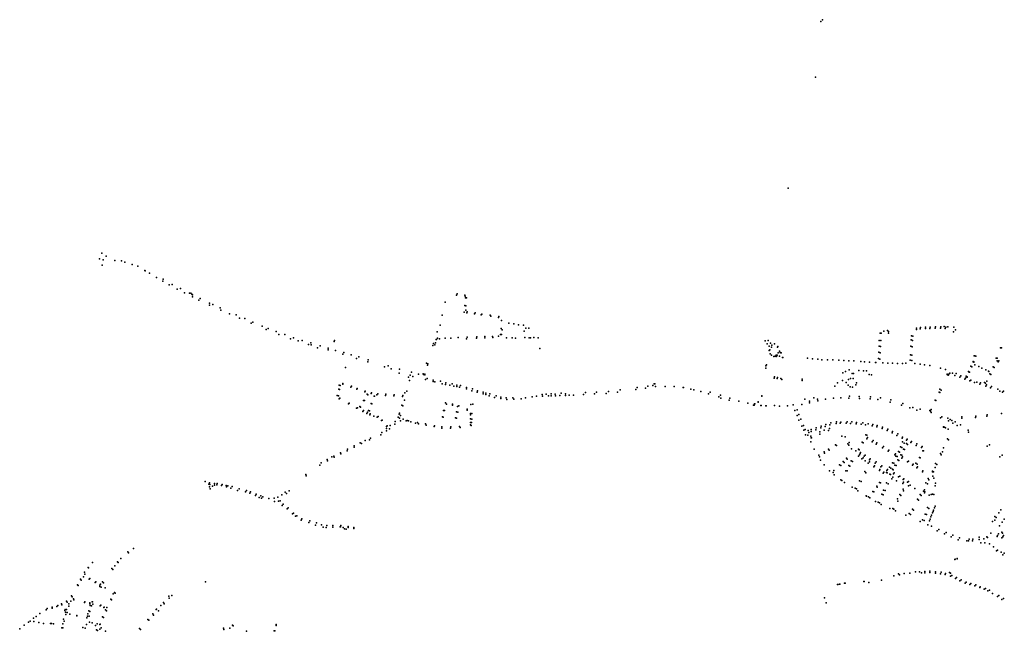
# Model space of a CAD drawing. Extents: x 182095 to 189837, y 316363 to 321755.
# Tile 2 of 3: x 182166 to 185966, y 319395 to 321755. Entities that reach past the tile are written whole.
import ezdxf

# ---------------------------------------------------------------- set-up
doc = ezdxf.new("R2010")
doc.units = 0

msp = doc.modelspace()

# ---------------------------------------------------------------- linework, layer by layer
at = {"layer": 'O466_KOLKEN_96_VIEW', "color": 1}
for p in [(185258.151, 321747.403), (185263.941, 321754.93), (185237.502, 321532.93), (185131.841, 321105.182), (182482.879, 320853.853), (182474.282, 320831.84), (182488.375, 320828.406), (182500.098, 320842.18), (182533.598, 320825.933), (182558.596, 320824.191), (182572.063, 320819.389), (182599.666, 320810.73), (182484.078, 320808.256), (182621.723, 320804.098), (182648.583, 320787.539), (182650.713, 320786.343), (182667.515, 320777.031), (182694.315, 320760.782), (182718.542, 320745.635), (182719.342, 320753.669), (182742.785, 320731.396), (182754.654, 320733.721), (182774.1, 320715.119), (182786.49, 320717.315), (182802.568, 320700.863), (182821.312, 320699.539), (182826.963, 320699.597), (183853.895, 320696.767), (182830.392, 320696.168), (182833.252, 320693.543), (182833.399, 320685.732), (182857.084, 320673.141), (182862.579, 320678.662), (182899.002, 320661.485), (183807.924, 320664.561), (183852.168, 320691.729), (183883.863, 320691.65), (183885.231, 320687.583), (183886.586, 320681.754), (183890.931, 320681.213), (182898.25, 320653.1), (182911.13, 320655.47), (182939.915, 320643.24), (182941.963, 320633.868), (183881.586, 320627.076), (183884.142, 320652.415), (183887.379, 320634.025), (183888.458, 320650.884), (183892.244, 320623.927), (183892.346, 320628.2), (183923.769, 320623.288), (182975.053, 320619.399), (183001.048, 320615.794), (183013.881, 320602.847), (183034.305, 320601.399), (183059.333, 320583.439), (183065.128, 320587.94), (183796.151, 320615.08), (183921.563, 320619.529), (183947.297, 320616.073), (183949.159, 320619.22), (183981.528, 320614.767), (183984.744, 320610.594), (184013.474, 320606.492), (184014.678, 320609.45), (184025.859, 320594.659), (184054.222, 320584.594), (183102.377, 320572.547), (183116.563, 320559.369), (183125.37, 320564.032), (183155.868, 320552.449), (183777.247, 320550.84), (183788.308, 320576.356), (184023.64, 320563.347), (184028.079, 320558.81), (184073.121, 320581.312), (184090.889, 320577.646), (184110.01, 320576.328), (184112.549, 320553.478), (184119.412, 320565.274), (184130.518, 320564.673), (185486.403, 320545.879), (185490.282, 320544.807), (185500.979, 320552.934), (185514.909, 320556.372), (185518.747, 320552.297), (185518.911, 320545.709), (185626.633, 320564.549), (185627.436, 320559.487), (185640.935, 320562.074), (185642.036, 320566.676), (185661.832, 320563.77), (185662.401, 320568.86), (185678.734, 320564.023), (185679.422, 320569.034), (185699.237, 320564.994), (185701.091, 320569.349), (185719.959, 320564.395), (185720.941, 320569.334), (185733.753, 320570.969), (185738.08, 320563.78), (185740.961, 320568.154), (185748.54, 320570.076), (185769.407, 320550.986), (185771.181, 320568.507), (185777.92, 320557.772), (183166.621, 320540.286), (183189.521, 320540.358), (183210.6, 320524.175), (183223.17, 320527.34), (183240.899, 320516.257), (183256.005, 320517.56), (183288.997, 320508.173), (183379.932, 320512.799), (183381.548, 320516.678), (183771.317, 320507.788), (183772.785, 320521.44), (183774.106, 320521.542), (183778.074, 320525.74), (183786.225, 320523.335), (183807.524, 320526.067), (183830.471, 320526.66), (183858.841, 320528.45), (183890.563, 320524.218), (183892.458, 320529.772), (183929.057, 320526.006), (183930.648, 320531.154), (183961.035, 320527.114), (183961.111, 320532.194), (183990.648, 320533.03), (183991.884, 320528.176), (184013.261, 320534.158), (184022.059, 320540.103), (184025.708, 320540.289), (184044.894, 320527.182), (184067.232, 320527.029), (184079.354, 320526.189), (184115.145, 320528.449), (184132.896, 320527.984), (184137.996, 320527.448), (184149.73, 320528.994), (184166.474, 320526.808), (185043.379, 320515.61), (185054.842, 320517.699), (185063.289, 320507.49), (185482.828, 320517.344), (185489, 320517.433), (185606.696, 320519.259), (185607.53, 320535.046), (185612.284, 320517.342), (185612.983, 320533.739), (183280.807, 320501.994), (183290.366, 320500.336), (183315.01, 320488.673), (183325.499, 320496.709), (183356.104, 320480.505), (183356.898, 320487.93), (183385.284, 320478.518), (183416.589, 320470.753), (183760.33, 320498.436), (183762.949, 320505.832), (183768.013, 320500.502), (184172.875, 320486.813), (185050.815, 320504.009), (185057.917, 320495.556), (185058.18, 320478.482), (185061.228, 320481.165), (185067.618, 320491.959), (185069.305, 320499.7), (185079.518, 320504.428), (185090.201, 320491.706), (185092.023, 320493.533), (185093.595, 320469.359), (185098.727, 320476.511), (185101.211, 320470.353), (185104.178, 320469.235), (185104.644, 320469.907), (185481.828, 320472.365), (185483.017, 320495.462), (185486.49, 320470.171), (185487.944, 320493.82), (185605.435, 320494.941), (185611.034, 320492.548), (185951.321, 320489.184), (185954.988, 320488.41), (183413.098, 320463.95), (183445.251, 320462.31), (183466.346, 320447.315), (183474.718, 320454.589), (183509.007, 320434.666), (183510.266, 320442.233), (185062.982, 320466.05), (185068.104, 320460.443), (185075.934, 320455.354), (185081.72, 320457.314), (185084.924, 320455.588), (185085.219, 320460.948), (185088.297, 320458.446), (185089.235, 320460.196), (185098.11, 320456.896), (185098.772, 320456.664), (185109.375, 320451.595), (185110.794, 320451.038), (185205.854, 320448.379), (185225.889, 320447.031), (185246.297, 320445.519), (185262.045, 320443.185), (185283.594, 320441.939), (185304.161, 320442.06), (185326.82, 320440.953), (185346.879, 320439.772), (185365.983, 320439.009), (185385.758, 320438.144), (185411.792, 320436.129), (185426.158, 320434.769), (185446.289, 320433.475), (185469.28, 320432.338), (185469.714, 320432.135), (185480.526, 320447.066), (185485.583, 320444.762), (185497.362, 320431.072), (185602.701, 320441.803), (185603.977, 320462.115), (185608.637, 320439.875), (185609.007, 320460.182), (185845.735, 320435.145), (185845.919, 320435.947), (185848.762, 320434.128), (185848.852, 320434.881), (185850.244, 320457.951), (185852.94, 320457.5), (185856.7, 320456.395), (185934.423, 320448.957), (185938.213, 320448.688), (185938.701, 320438.998), (185942.218, 320434.971), (185945.313, 320438.379), (183424, 320412.736), (183574.339, 320415.911), (183588.023, 320419.322), (183599.634, 320407.835), (183631.493, 320406.865), (183678.207, 320394.48), (183736.319, 320429.862), (183740.458, 320422.45), (183741.527, 320427.099), (185045.459, 320410.916), (185046.028, 320419.496), (185048.018, 320422.714), (185342.293, 320392.31), (185352.838, 320397.54), (185367.297, 320404.168), (185404.763, 320401.03), (185422.179, 320400.564), (185434.71, 320400.718), (185516.5, 320430.244), (185534.889, 320429.683), (185553.476, 320428.958), (185573.225, 320428.405), (185585.786, 320429.375), (185620.636, 320428.766), (185641.123, 320426.07), (185657.644, 320423.629), (185678.375, 320420.059), (185719.903, 320410.664), (185739.375, 320405.814), (185828.253, 320397.035), (185830.545, 320394.47), (185831.462, 320394.833), (185837.473, 320417.672), (185840.758, 320414.948), (185852.695, 320423.7), (185867.275, 320416.82), (185879.585, 320410.586), (185894.732, 320403.615), (185905.241, 320398.594), (185906.566, 320398.037), (185923.665, 320415.445), (185927.419, 320413.578), (183630.067, 320390.762), (183666.567, 320375.867), (183670.322, 320363.044), (183672.527, 320383.924), (183683.65, 320377.819), (183704.799, 320387.154), (183723.775, 320388.79), (183723.789, 320386.154), (183729.346, 320384.932), (183730.164, 320387.434), (183731.98, 320366.796), (183738.094, 320370.411), (183761.351, 320359.115), (183761.492, 320363.609), (183768.161, 320357.924), (183790.304, 320359.615), (183810.442, 320354.437), (185077.751, 320371.828), (185079.132, 320376.473), (185090.026, 320370.134), (185090.38, 320374.185), (185103.837, 320371.145), (185107.567, 320366.81), (185185.804, 320368.011), (185186.361, 320363.071), (185342.187, 320362.64), (185356.111, 320355.371), (185365.204, 320366.308), (185372.036, 320370.668), (185379.208, 320390.254), (185383.076, 320370.157), (185383.821, 320389.701), (185395.161, 320354.435), (185444.505, 320385.726), (185452.925, 320384.633), (185745.415, 320386.507), (185745.518, 320386.826), (185745.84, 320387.603), (185750.041, 320383.792), (185750.203, 320384.327), (185750.384, 320384.832), (185751.455, 320386.821), (185755.556, 320391.484), (185766.698, 320391.174), (185775.439, 320381.811), (185780.874, 320389.371), (185793.85, 320375.616), (185797.927, 320380.76), (185813.35, 320367.484), (185816.188, 320372.096), (185818.86, 320378.968), (185820.027, 320377.04), (185820.444, 320378.242), (185822.795, 320375.88), (185823.267, 320376.939), (185833.336, 320360.965), (185836.765, 320364.394), (185850.864, 320355.082), (185859.855, 320356.562), (185889.933, 320355.502), (185898.15, 320360.147), (185910.673, 320389.147), (185914.55, 320386.392), (183397.028, 320329.302), (183399.344, 320345.316), (183400.344, 320327.616), (183403.016, 320342.962), (183412.781, 320348.745), (183413.175, 320351.352), (183443.993, 320337.512), (183445.991, 320341.217), (183467.63, 320329.632), (183468.395, 320332.572), (183498.428, 320319.014), (183499.199, 320322.155), (183659.687, 320322.077), (183797.01, 320350.488), (183809.832, 320347.878), (183826.325, 320344.611), (183835.094, 320350.038), (183841.914, 320341.449), (183853.41, 320339.233), (183853.653, 320344.808), (183863.444, 320336.769), (183867.549, 320343.132), (183890.204, 320330.077), (183890.422, 320335.328), (183910.891, 320323.131), (183913.109, 320330.171), (183931.249, 320317.402), (183932.21, 320323.094), (183955.113, 320317.629), (184392.2, 320317.174), (184438.711, 320320.039), (184473.371, 320317.472), (184484.069, 320326.585), (184543.989, 320328.242), (184549.333, 320335.175), (184581.282, 320333.449), (184590.774, 320341.269), (184609.942, 320343.958), (184614.758, 320350.551), (184615.97, 320349.974), (184616.788, 320349.935), (184619.656, 320339.472), (184657.305, 320339.556), (184692.433, 320339.5), (184726.035, 320335.523), (184727.984, 320335.354), (184756.832, 320329.911), (184768.202, 320327.179), (184794.336, 320320.175), (184830.981, 320317.682), (185311.494, 320341.495), (185322.079, 320353.995), (185363.611, 320345.024), (185370.74, 320338.284), (185379.609, 320337.175), (185393.588, 320346.105), (185714.399, 320318.385), (185717.495, 320317.031), (185717.551, 320328.84), (185722.849, 320326.148), (185871.062, 320348.247), (185874.376, 320353.181), (185893.524, 320352.924), (185894.304, 320340.376), (185897.735, 320345.456), (185912.27, 320334.218), (185916.696, 320339.158), (185941.029, 320329.974), (185949.243, 320321.794), (185959.588, 320317.964), (185963.462, 320321.899), (183391.518, 320305.221), (183395.881, 320303.056), (183398.549, 320291.725), (183401.465, 320294.725), (183492.744, 320286.052), (183496.633, 320285.351), (183507.432, 320309.813), (183509.36, 320307.244), (183522.696, 320312.345), (183524.181, 320315.297), (183533.531, 320302.186), (183535.176, 320302.102), (183544.236, 320308.048), (183547.573, 320311.554), (183577.536, 320305.414), (183578.567, 320309.465), (183610.173, 320303.632), (183611.556, 320307.791), (183643.472, 320301.371), (183644.823, 320305.198), (183651.659, 320286.934), (183653.017, 320315.104), (183954.417, 320311.183), (183965.122, 320309.073), (183965.167, 320314.546), (183978.483, 320303.146), (183979.996, 320311.434), (183998.623, 320297.722), (184004.735, 320303.963), (184022.738, 320293.122), (184022.863, 320298.608), (184043.336, 320296.064), (184045.899, 320289.868), (184069.718, 320295.332), (184073.023, 320290.608), (184100.954, 320292.444), (184118.301, 320296.507), (184143.896, 320299.629), (184161.187, 320302.4), (184182.849, 320309.358), (184183.872, 320302.505), (184198.095, 320310.11), (184207.321, 320303.941), (184216.69, 320311.375), (184217.429, 320303.673), (184233.232, 320309.91), (184233.389, 320303.023), (184250.71, 320305.527), (184255.84, 320313.918), (184272.442, 320305.538), (184273.072, 320310.903), (184286.243, 320306.223), (184303.88, 320306.346), (184341.656, 320308.451), (184349.489, 320315.929), (184384.809, 320310.886), (184428.998, 320312.046), (184824.27, 320311.482), (184864.436, 320300.091), (184870.927, 320305.805), (184872.643, 320294.926), (184904.052, 320287.363), (184906.483, 320295.016), (184940.905, 320282.995), (185016.067, 320279.691), (185016.438, 320280.729), (185030.689, 320301.856), (185030.722, 320302.291), (185030.764, 320303.193), (185195.792, 320290.937), (185213.812, 320283.495), (185231.327, 320295.85), (185245.065, 320290.277), (185246.208, 320284.998), (185276.119, 320290.22), (185306.708, 320294.459), (185335.456, 320295.443), (185366.32, 320294.365), (185369.066, 320302.432), (185406.361, 320300.762), (185406.839, 320293.086), (185448.058, 320292.567), (185449.822, 320300.031), (185478.59, 320289.969), (185487.94, 320296.052), (185525.209, 320279.655), (185527.832, 320288), (185698.868, 320286.901), (185701.397, 320285.782), (183434.841, 320272.324), (183437.731, 320275.549), (183466.385, 320255.774), (183469.471, 320257.741), (183478.4, 320262.273), (183481.534, 320260.102), (183490.438, 320243.302), (183492.353, 320246.74), (183507.816, 320240.447), (183512.053, 320246.737), (183515.497, 320245.37), (183522.264, 320273.55), (183525.332, 320272.639), (183640.316, 320267.475), (183644.951, 320265.557), (183801.6, 320247.429), (183805.072, 320247.293), (183809.133, 320276.778), (183812.69, 320271.719), (183835.772, 320270.866), (183835.897, 320268.082), (183851.949, 320242.155), (183856.003, 320262.174), (183856.676, 320241.052), (183861.185, 320265.127), (183892.498, 320252.657), (183892.511, 320248.154), (183907.017, 320270.805), (183914.495, 320271.732), (184976.171, 320275.097), (184997.532, 320267.934), (185000.863, 320267.154), (185001.491, 320272.632), (185003.666, 320272.5), (185026.26, 320266.749), (185026.789, 320266.679), (185027.432, 320266.457), (185046.179, 320265.204), (185046.73, 320264.978), (185047.356, 320264.796), (185078.661, 320266.351), (185098.054, 320264.33), (185129.071, 320264.955), (185151.105, 320268.924), (185158.119, 320247.029), (185166.858, 320249.434), (185184.287, 320270.285), (185214.073, 320276.839), (185569.681, 320267.035), (185573.989, 320274.288), (185601.792, 320257.232), (185613.348, 320259.264), (185628.735, 320248.679), (185640.738, 320252.417), (185678.025, 320246.466), (185681.603, 320244.465), (185683.547, 320250.637), (183505.216, 320235.665), (183516.917, 320230.69), (183518.477, 320234.571), (183532.243, 320225.768), (183545.49, 320221.167), (183548.903, 320223.805), (183562.552, 320208.025), (183564.956, 320209.978), (183615.292, 320204.035), (183626.079, 320221.468), (183630.478, 320232.54), (183631.872, 320236.924), (183632.432, 320216.901), (183635.41, 320206.554), (183635.422, 320227.767), (183646.023, 320213.92), (183657.514, 320206.55), (183661.748, 320208.795), (183666.345, 320206.878), (183675.87, 320203.132), (183797.581, 320222.888), (183800.398, 320221.028), (183847.552, 320218.215), (183852.355, 320217.632), (183905.736, 320229.934), (183905.796, 320235.96), (183906.012, 320214.4), (183910.332, 320235.233), (183910.371, 320214.005), (185167.127, 320227.851), (185172.793, 320231.837), (185173.64, 320209.7), (185180.935, 320213.675), (185318.188, 320203.248), (185359.149, 320203.191), (185377.244, 320202.966), (185683.828, 320239.471), (185719.765, 320219.308), (185725.18, 320222.457), (185748.675, 320217.816), (185750.683, 320207.683), (185757.195, 320211.846), (185763.255, 320208.87), (185775.826, 320203.383), (185801.926, 320217.816), (185802.027, 320222.75), (185854.769, 320220.208), (185856.56, 320225.205), (185898.648, 320224.795), (185900.471, 320230.051), (185955.438, 320235.686), (183581.156, 320185.41), (183582.016, 320177.848), (183582.037, 320168.857), (183584.821, 320187.453), (183592.799, 320176.45), (183595.551, 320188.657), (183614.289, 320194.294), (183693.368, 320198.348), (183700.903, 320200.174), (183704.726, 320196.17), (183732.406, 320195.445), (183734.595, 320190.641), (183765.398, 320185.236), (183767.284, 320187.839), (183794.617, 320179.409), (183795.343, 320184.498), (183828.984, 320179.036), (183829.344, 320184.645), (183863.579, 320185.374), (183866.388, 320181.995), (183905.957, 320191.527), (183906.055, 320201.116), (183908.235, 320189.504), (183909.865, 320200.802), (185184.416, 320186.72), (185191.237, 320189.817), (185191.937, 320170.703), (185198.115, 320173.319), (185208.733, 320169.303), (185220.743, 320166.403), (185220.848, 320174.122), (185238.915, 320172.948), (185240.082, 320179.964), (185258.102, 320180.289), (185258.801, 320186.931), (185270.863, 320170.775), (185274.975, 320185.912), (185277.042, 320193.212), (185287.966, 320169.478), (185291.322, 320177.408), (185292.302, 320191.876), (185296.765, 320199.356), (185317.712, 320197.377), (185332.728, 320198.752), (185334.823, 320202.119), (185355.352, 320198.122), (185372.682, 320196.573), (185394.298, 320195.461), (185395.263, 320200.697), (185414.21, 320193.728), (185419.457, 320199.058), (185430.845, 320191.99), (185440.716, 320195.238), (185455.923, 320187.297), (185458.176, 320193), (185474.677, 320184.033), (185475.894, 320188.994), (185494.278, 320177.491), (185496.255, 320182.211), (185513.435, 320169.913), (185516.336, 320175.361), (185535.083, 320165.645), (185730.888, 320184.163), (185731.591, 320183.352), (185734.898, 320182.277), (185739.384, 320180.01), (185749.256, 320175.447), (185767.373, 320198.697), (185784.529, 320188.548), (185796.571, 320191.346), (185826.165, 320171.771), (183498.905, 320131.222), (183516.197, 320134.083), (183519.525, 320140.945), (183559.923, 320153.165), (183563.023, 320161.69), (185199.324, 320153.247), (185207.783, 320151.844), (185211.048, 320162.673), (185218.866, 320126.452), (185219.526, 320147.709), (185220.148, 320141.538), (185221.932, 320141.261), (185253.665, 320164.189), (185254.599, 320155.178), (185339.62, 320148.356), (185351.532, 320145.833), (185431.579, 320153.036), (185435.442, 320138.369), (185435.621, 320152.039), (185438.364, 320143.119), (185460.145, 320131.826), (185533.199, 320160.587), (185551.873, 320150.146), (185554.918, 320157.161), (185571.378, 320140.867), (185572.741, 320144.65), (185588.525, 320132.03), (185590.932, 320135.844), (185608.017, 320127.946), (185747.063, 320137.848), (185750.768, 320134.389), (185827.682, 320163.011), (183430.114, 320091.221), (183430.568, 320097.749), (183456.359, 320110.404), (183456.765, 320105.254), (183480.628, 320122.647), (183485.758, 320120.009), (185232.057, 320097.459), (185287.401, 320097.784), (185290.51, 320093.519), (185315.18, 320114.221), (185318.151, 320111.798), (185361.796, 320118.168), (185365.917, 320113.855), (185367.174, 320123.764), (185376.734, 320098.577), (185393.483, 320091.991), (185402.819, 320097.556), (185406.216, 320095.129), (185417.715, 320124.566), (185421.445, 320122.566), (185456.54, 320125.695), (185471.982, 320116.653), (185474.547, 320122.74), (185496.328, 320102.673), (185499.487, 320108.042), (185518.399, 320090.375), (185520.734, 320094.626), (185558.19, 320089.238), (185565.913, 320106.97), (185570.814, 320103.669), (185573.689, 320125.904), (185577.266, 320097.919), (185579.687, 320120.91), (185581.015, 320096.548), (185588.286, 320119.33), (185592.541, 320116.166), (185605.601, 320123.252), (185625.645, 320112.607), (185628.031, 320117.988), (185646.347, 320104.503), (185648.779, 320108.004), (185651.607, 320091.449), (185654.535, 320090.885), (185731.128, 320102.751), (185900.358, 320109.641), (185908.304, 320114.769), (183352.929, 320058.044), (183353.699, 320052.379), (183370.39, 320067.832), (183377.79, 320071.125), (183379.291, 320066.797), (183403.834, 320084.346), (183405.88, 320079.291), (185250.077, 320074.256), (185252.381, 320068.75), (185257.132, 320055.386), (185270.917, 320087.356), (185272.249, 320082.788), (185343.691, 320050.267), (185357.445, 320063.436), (185359.969, 320059.779), (185375.402, 320052.337), (185403.807, 320070.395), (185406.798, 320075.497), (185409.475, 320081.017), (185410.741, 320085.567), (185416.498, 320060.628), (185421.215, 320064.283), (185425.783, 320071.432), (185428.678, 320052.351), (185428.792, 320074.977), (185445.432, 320056.329), (185448.615, 320060.773), (185542.939, 320075.549), (185546.312, 320079.901), (185547.602, 320070.449), (185552.102, 320069.441), (185554.753, 320056.122), (185558.556, 320053.737), (185561.551, 320086.387), (185566.161, 320076.252), (185570.044, 320075.039), (185570.255, 320063.687), (185572.577, 320067.653), (185596.031, 320051.711), (185638.162, 320066.134), (185640.858, 320064.312), (185719.415, 320081.617), (185722.849, 320076.465), (185728.129, 320088.213), (185949.282, 320068.915), (185957.276, 320074.321), (183324.725, 320036.497), (183329.015, 320045.307), (185271.059, 320037.497), (185291.987, 320014.371), (185308.679, 320016.153), (185330.453, 320037.76), (185335.02, 320034.796), (185347.382, 320046.049), (185354.097, 320014.736), (185359.444, 320013.654), (185366.454, 320034.65), (185370.083, 320032.556), (185380.714, 320049.959), (185441.273, 320043.401), (185445.476, 320048.796), (185462.155, 320030.282), (185464.73, 320033.434), (185467.505, 320043.654), (185471.18, 320049.599), (185483.878, 320015.503), (185486.026, 320019.13), (185490.152, 320029.569), (185492.77, 320033.916), (185512.514, 320016.049), (185515.419, 320019.644), (185522.828, 320028.068), (185528.165, 320024.572), (185534.678, 320045.618), (185534.875, 320020.122), (185537.621, 320018.401), (185539.161, 320044.013), (185544.012, 320036.755), (185548.341, 320035.003), (185593.059, 320048.411), (185611.775, 320036.136), (185614.313, 320039.824), (185624.898, 320043.581), (185628.368, 320025.929), (185630.07, 320039.512), (185630.95, 320029.87), (185651.568, 320014.844), (185689.027, 320012.47), (185699.625, 320027.647), (185700.383, 320041.935), (185705.12, 320039.218), (183269.829, 319999.479), (183271.921, 319994.484), (185305.234, 320007.481), (185309.53, 319998.215), (185334.59, 319980.173), (185339.4, 319977.362), (185407.384, 319976.256), (185428.136, 320011.407), (185431.377, 320006.153), (185498.462, 320005.802), (185500.67, 320009.297), (185511.261, 320007.788), (185514.591, 320006.044), (185524.325, 320001.241), (185527.396, 319999.979), (185532.212, 319983.138), (185535.328, 319989.819), (185538.675, 320002.738), (185540.766, 320006.776), (185550.473, 319975.33), (185557.901, 319991.52), (185562.714, 319993.703), (185575.413, 319980.782), (185578.565, 319983.413), (185649.885, 320010.534), (185672.341, 319984.806), (185675.424, 319979.314), (185688.545, 320009.942), (185689.792, 319994.141), (185693.25, 320011.002), (185694.331, 319986.195), (182881.131, 319973.627), (182896.264, 319963.165), (182897.578, 319962.958), (182898.409, 319962.612), (182898.771, 319968.345), (182898.979, 319953.121), (182899.25, 319962.121), (182900.138, 319961.436), (182901.256, 319945.017), (182910.503, 319955.279), (182917.374, 319965.05), (182917.782, 319958.68), (182926.529, 319959.782), (182927.986, 319965.798), (182945.163, 319957.622), (182948.004, 319961.477), (182962.641, 319958.161), (182964.28, 319952.44), (182968.791, 319956.212), (182980.556, 319947.967), (182986.392, 319953.522), (183007.055, 319938.602), (183013.048, 319945.272), (183041.212, 319937.799), (183205.715, 319937.736), (185349.936, 319968.745), (185378.753, 319950.673), (185390.215, 319947.345), (185395.047, 319944.697), (185400.788, 319937.043), (185413.494, 319973.311), (185473.449, 319955.496), (185475.548, 319951.815), (185484.807, 319969.058), (185487.795, 319968.412), (185500.313, 319939.895), (185506.035, 319938.686), (185511.495, 319968.294), (185517.191, 319964.158), (185574.5, 319965.749), (185575.983, 319944.028), (185576.742, 319937.156), (185577.36, 319970.86), (185592.831, 319970.202), (185595.926, 319972.614), (185596.138, 319956.78), (185603.202, 319958.546), (185620.251, 319946.519), (185658.565, 319941.207), (185663.83, 319968.158), (185669.545, 319964.544), (185699.805, 319956.711), (185700.845, 319966.634), (183037.691, 319933.348), (183054.197, 319928.215), (183056.923, 319933.162), (183076.385, 319919.245), (183079.065, 319924.243), (183090.81, 319911.724), (183096.474, 319917.37), (183099.809, 319908.265), (183104.53, 319913.483), (183126.94, 319907.048), (183148.521, 319908.611), (183162.181, 319912.797), (183177.939, 319921.159), (183190.787, 319931.978), (183195.192, 319926.684), (185433.497, 319917.84), (185434.477, 319916.792), (185442.39, 319913.969), (185447.238, 319910.391), (185458.989, 319934.942), (185462.69, 319933.53), (185494.012, 319923.777), (185498.525, 319921.309), (185553.849, 319905.702), (185563.315, 319923.523), (185567.192, 319919.282), (185630.461, 319904.804), (185635.366, 319901.337), (185641.241, 319923.19), (185645.643, 319919.665), (185654.329, 319935.536), (185657.671, 319929.153), (185659.819, 319933.121), (185676.416, 319920.602), (185683.668, 319923.33), (185688.317, 319924.803), (185694.227, 319922.325), (183148.957, 319895.596), (183164.393, 319896.589), (183171.195, 319898.028), (183179.132, 319880.888), (183183.348, 319886.034), (183198.024, 319867.756), (183201.903, 319871.338), (185468.796, 319895.83), (185479.537, 319892.973), (185484.274, 319890.271), (185490.507, 319884.484), (185524.311, 319869.115), (185535.579, 319869.11), (185539.971, 319865.856), (185555.726, 319897.815), (185611.144, 319866.215), (185615.61, 319863.066), (185670.242, 319872.946), (185675.333, 319869.19), (185693.243, 319862.999), (185697.041, 319871.553), (185698.961, 319877.471), (185953.223, 319864.142), (183219.391, 319848.715), (183222.725, 319850.61), (183230.672, 319839.288), (183235.358, 319841.051), (183252.203, 319824.06), (183255.073, 319829.329), (185546.177, 319859.987), (185586.009, 319842.797), (185599.012, 319850.142), (185603.898, 319845.569), (185650.391, 319824.672), (185660.243, 319847.522), (185666.422, 319846.405), (185679.434, 319827.704), (185682.325, 319836.857), (185684.947, 319843.774), (185689.341, 319852.526), (185691.963, 319857.401), (185929.193, 319824.217), (185929.282, 319837.765), (185935.088, 319833.739), (185944.635, 319852.631), (185965.42, 319828.168), (183281.455, 319815.476), (183286.259, 319821.012), (183307.828, 319804.214), (183310.91, 319813.098), (183331.083, 319805.464), (183337.512, 319797.409), (183348.853, 319795.4), (183350.75, 319803.695), (183374.718, 319796.296), (183374.802, 319803.92), (183403.08, 319798.241), (183403.599, 319798.244), (183404.772, 319803.92), (183414.535, 319795.128), (183419.713, 319789.871), (183426.223, 319788.853), (183433.071, 319795.747), (183433.084, 319799.441), (183455.831, 319792.073), (183456.167, 319795.059), (185640.877, 319818.574), (185656.193, 319822.094), (185670.627, 319806.106), (185677.548, 319821.675), (185685.353, 319800.332), (185713.533, 319787.443), (185921.068, 319818.505), (185947.624, 319802.14), (185957.539, 319816.33), (185707.548, 319783.256), (185735.418, 319770.942), (185741.678, 319776.139), (185760.417, 319760.19), (185767.552, 319765.664), (185787.924, 319748.266), (185793.456, 319755.195), (185830.022, 319750.408), (185844.849, 319750.888), (185868.864, 319757.908), (185869.302, 319749.31), (185887.533, 319751.773), (185899.136, 319760.225), (185901.489, 319756.917), (185913.743, 319774.258), (185938.347, 319760.865), (185939.965, 319764.621), (185943.137, 319771.629), (185955.915, 319777.095), (185956.799, 319755.71), (185958.843, 319773.702), (185960.061, 319759.795), (185963.601, 319764.246), (182604.722, 319714.797), (185821.233, 319744.314), (185827.619, 319743.755), (185843.297, 319743.736), (185875.314, 319736.959), (185890.345, 319736.956), (185908.503, 319732.098), (185924.943, 319720.4), (185939.316, 319708.438), (182556.833, 319675.602), (182583.279, 319702.07), (182585.849, 319697.839), (185775.084, 319671.573), (185776.84, 319673.361), (185783.902, 319674.868), (185784.191, 319675.652), (185936.297, 319705.21), (185953.683, 319700.348), (185960.458, 319689.952), (185966.084, 319696.073), (182429.848, 319640.695), (182430.871, 319639.938), (182447.203, 319661.094), (182521.451, 319636.827), (182524.856, 319633.213), (182533.353, 319647.606), (182543.344, 319663.382), (182546.576, 319660.88), (182401.17, 319596.465), (182412.46, 319604.887), (182415.943, 319622.988), (182416.782, 319615.148), (182434.448, 319596.383), (182437.142, 319599.475), (185539.569, 319608.799), (185557.218, 319616.576), (185562.015, 319613.31), (185579.202, 319617.509), (185601.663, 319619.267), (185623.29, 319624.834), (185638.444, 319624.654), (185646.259, 319621.074), (185658.894, 319620.741), (185659.032, 319625.351), (185678.077, 319626.739), (185678.15, 319621.669), (185700.056, 319619.984), (185701.017, 319625.183), (185720, 319617.318), (185721.884, 319622.695), (185737.722, 319614.744), (185739.242, 319618.216), (185754.653, 319621.498), (185758.103, 319607.335), (185758.28, 319619.011), (185763.575, 319610.875), (185777.313, 319599.14), (185781.74, 319602.695), (182388.991, 319574.444), (182392.184, 319571.404), (182403.701, 319592.347), (182456.657, 319583.505), (182459.284, 319586.596), (182474.788, 319572.899), (182474.794, 319567.949), (182477.597, 319576.534), (182479.825, 319565.459), (182486.054, 319585.777), (182489.849, 319582.382), (182495.865, 319562.925), (182883.19, 319585.614), (185321.656, 319575.365), (185323.968, 319575.661), (185330.005, 319577.389), (185330.723, 319577.36), (185330.947, 319577.115), (185349.808, 319580.996), (185351.403, 319581.376), (185423.798, 319586.985), (185424.867, 319587.279), (185443.833, 319583.65), (185492.455, 319592.569), (185794.92, 319590.221), (185799.817, 319593.804), (185815.238, 319581.437), (185819.488, 319585.003), (185833.059, 319576.079), (185837.231, 319579.42), (185852.574, 319570.148), (185856.099, 319573.783), (185871.091, 319564.232), (185872.912, 319567.169), (185888.213, 319557.849), (185893.361, 319560.864), (182365.56, 319531.562), (182368.983, 319527.854), (182374.194, 319520.799), (182517.176, 319518.71), (182527.016, 319540.155), (182531.234, 319545.462), (182534.336, 319542.289), (182741.106, 319530.687), (182742.981, 319522.7), (182753.541, 319533.758), (185271.816, 319524.786), (185903.11, 319550.942), (185909.138, 319553.445), (185920.1, 319541.495), (185939.627, 319529.564), (185944.771, 319533.116), (185957.076, 319518.449), (185962.699, 319521.878), (182271.334, 319482.841), (182290.644, 319488.726), (182291.615, 319484.58), (182309.1, 319491.177), (182312.576, 319494.962), (182327.121, 319500.47), (182328.585, 319496.679), (182346.742, 319511.178), (182348.556, 319507.812), (182355.08, 319501.01), (182355.244, 319500.805), (182356.127, 319491.759), (182363.011, 319511.063), (182374.839, 319517.136), (182416.016, 319505.876), (182417.416, 319509.405), (182436.31, 319504.519), (182436.682, 319500.867), (182438.205, 319494.629), (182442.637, 319492.835), (182445.592, 319509.33), (182447.06, 319508.694), (182448.373, 319500.074), (182476.939, 319493.032), (182479.482, 319495.406), (182490.593, 319486.858), (182492.416, 319488.108), (182501.915, 319486.918), (182520.57, 319516.573), (182694.354, 319480.273), (182710.313, 319495.263), (182720.315, 319506.431), (182723.291, 319501.009), (185278.73, 319505.239), (182219.621, 319445.221), (182229.427, 319452.706), (182243.742, 319463.763), (182268.664, 319477.356), (182339.549, 319475.557), (182341.274, 319478.683), (182343.15, 319469.091), (182344.422, 319459.509), (182346.559, 319479.248), (182349.296, 319467.917), (182359.763, 319461.5), (182386.338, 319455.581), (182386.479, 319454.951), (182425.345, 319446.638), (182427.356, 319453.683), (182429.088, 319461.889), (182432.286, 319473.603), (182434.096, 319452.957), (182436.294, 319472.053), (182485.707, 319450.308), (182489.22, 319447.747), (182497.542, 319477.552), (182501.174, 319474.083), (182680.094, 319462.25), (182682.716, 319456.92), (182693.229, 319479.014), (182702.027, 319473.627), (182165.915, 319404.401), (182183.233, 319418.252), (182199.998, 319430.098), (182206.984, 319434.438), (182220.203, 319432.764), (182240.091, 319428.731), (182258.177, 319425.843), (182284.817, 319425.745), (182288.524, 319425.506), (182296.782, 319424.105), (182328.465, 319408.49), (182332.217, 319424.293), (182332.969, 319409.052), (182334.673, 319441.546), (182337.4, 319434.592), (182409.577, 319409.883), (182418.667, 319406.835), (182423.47, 319421.402), (182434.995, 319429.826), (182446.116, 319428.326), (182458.622, 319418.009), (182464.781, 319424.483), (182475.183, 319421.691), (182476.963, 319422.297), (182480.472, 319408.835), (182628.602, 319406.014), (182660.589, 319441.118), (182664.608, 319437.558), (182952.703, 319407.132), (182977.297, 319407.65), (182987.442, 319418.925), (182990.074, 319416.44), (183155.639, 319420.008), (183155.761, 319417.044), (183155.858, 319420.772), (182462.481, 319400.324), (182466.749, 319398.716), (182475.762, 319402.895), (182497.668, 319395.114), (182632.506, 319401.804), (182953.717, 319402.072), (183041.001, 319395.338), (183148.099, 319396.707), (183151.239, 319396.589)]:
    msp.add_point(p, dxfattribs=at)

doc.saveas('drawing.dxf')
